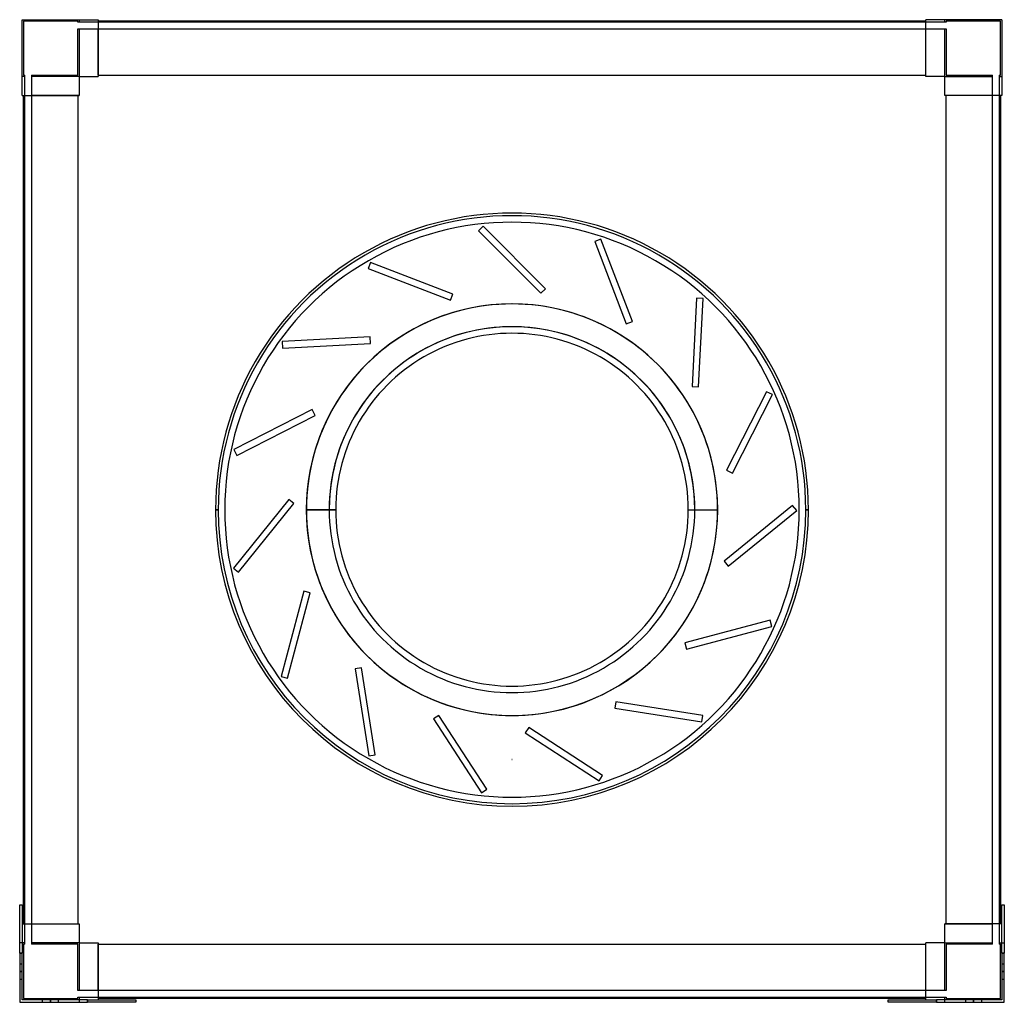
# Model space of a CAD drawing. Header units: millimetres. Extents: x -377 to 377, y -377 to 375.
import ezdxf

# ---------------------------------------------------------------- set-up
doc = ezdxf.new("R2010")
doc.units = ezdxf.units.MM
doc.layers.add('MAIN-1', color=7, linetype='Continuous')
doc.layers.add('MAIN-2', color=7, linetype='Continuous')

msp = doc.modelspace()

# ---------------------------------------------------------------- linework, layer by layer
at = {"layer": 'MAIN-1'}
for p, q in [((-375, 317), (-375, 375)), ((-375, 375), (-317, 375)), ((-317, 375), (-317, 331.5)), ((317, 374), (-317, 374)), ((317, 331.5), (317, 375)), ((375, 375), (317, 375)), ((375, 375), (375, 317)), ((-317, 332.5), (317, 332.5)), ((-331.5, 331.5), (-331.5, 317)), ((-331.5, 331.5), (-317, 331.5)), ((331.5, 331.5), (317, 331.5)), ((331.5, 317), (331.5, 331.5)), ((-375, 317), (-331.5, 317)), ((-374, -317), (-374, 317)), ((-332.5, 317), (-332.5, -317)), ((375, 317), (331.5, 317)), ((332.5, -317), (332.5, 317)), ((374, 317), (374, -317)), ((-227, 0), (-225, 0)), ((-135.01, 0), (-157.51, 0)), ((135.01, 0), (157.51, 0)), ((227, 0), (225, 0)), ((-377, -302.5), (-375, -302.5)), ((-377, -339.5), (-377, -302.5)), ((-375, -302.5), (-375, -339.5)), ((375, -339.5), (375, -302.5)), ((375, -302.5), (377, -302.5)), ((377, -302.5), (377, -339.5)), ((-375, -317), (-331.5, -317)), ((-331.5, -317), (-331.5, -331.5)), ((375, -317), (331.5, -317)), ((331.5, -331.5), (331.5, -317)), ((-331.5, -331.5), (-317, -331.5)), ((-317, -331.5), (-317, -375)), ((317, -375), (317, -331.5)), ((331.5, -331.5), (317, -331.5)), ((-317, -332.5), (317, -332.5)), ((-375, -339.5), (-377, -339.5)), ((-377, -339.5), (-377, -377)), ((-375, -375), (-375, -339.5)), ((375, -339.5), (375, -375)), ((377, -339.5), (375, -339.5)), ((377, -377), (377, -339.5)), ((-377, -377), (-325, -377)), ((-325, -375), (-375, -375)), ((-325, -375), (-288, -375)), ((-325, -377), (-325, -375)), ((-288, -377), (-325, -377)), ((317, -374), (-317, -374)), ((-288, -375), (-288, -377)), ((288, -375), (325, -375)), ((288, -377), (288, -375)), ((325, -377), (288, -377)), ((375, -375), (325, -375)), ((325, -375), (325, -377)), ((325, -377), (377, -377))]:
    msp.add_line(p, q, dxfattribs=at)
for radius, start, end in [(227, 0, 180.00002), (225, 0, 180.00002), (220, 0, 180.00002), (220, 0, 180.00002), (157.51, 89.99998, 180.00002), (157.51, 0, 89.99998), (135.01, 0, 180.00002), (227, 180.00002, 0), (225, 180.00002, 0), (220, 179.99998, 0), (220, 179.99998, 0), (135.01, 179.99998, 0), (157.51, 270.00002, 0), (157.51, 180.00002, 270.00002)]:
    msp.add_arc((0, 0), radius, start, end, dxfattribs=at)
at = {"layer": 'MAIN-2'}
for p, q in [((-375, 375), (-375, 375)), ((-375, 375), (-375, 375)), ((-374, 374), (-374, 374)), ((-332.5, 374), (-374, 374)), ((-374, 374), (-374, 332.5)), ((-332.5, 373), (-332.5, 374)), ((-332.5, 374), (-332.5, 374)), ((-332.5, 373), (-332.5, 373)), ((-331.5, 373), (-332.5, 373)), ((-331.5, 375), (-331.5, 375)), ((-331.5, 375), (-331.5, 373)), ((-331.5, 375), (-331.5, 375)), ((-331.5, 373), (-331.5, 373)), ((-331.5, 373), (-331.5, 373)), ((-317, 373), (-331.5, 373)), ((-317, 375), (-317, 375)), ((-317, 375), (-317, 375)), ((-317, 374), (-317, 374)), ((-317, 374), (-317, 374)), ((-317, 373), (-317, 373)), ((-317, 373), (-317, 373)), ((317, 373), (-317, 373)), ((317, 375), (317, 375)), ((317, 375), (317, 375)), ((317, 374), (317, 374)), ((317, 374), (317, 374)), ((317, 373), (317, 373)), ((331.5, 373), (317, 373)), ((317, 373), (317, 373)), ((331.5, 375), (331.5, 375)), ((331.5, 373), (331.5, 375)), ((331.5, 375), (331.5, 375)), ((331.5, 373), (331.5, 373)), ((332.5, 373), (331.5, 373)), ((331.5, 373), (331.5, 373)), ((332.5, 374), (332.5, 373)), ((332.5, 374), (332.5, 374)), ((374, 374), (332.5, 374)), ((332.5, 373), (332.5, 373)), ((374, 332.5), (374, 374)), ((374, 374), (374, 374)), ((375, 375), (375, 375)), ((375, 375), (375, 375)), ((-332.5, 368), (-331.5, 368)), ((-332.5, 368), (-332.5, 368)), ((-332.5, 332.5), (-332.5, 368)), ((-331.5, 368), (-317, 368)), ((-331.5, 368), (-331.5, 368)), ((-331.5, 368), (-331.5, 368)), ((-331.5, 368), (-331.5, 331.5)), ((-317, 368), (-317, 368)), ((-317, 332.5), (-317, 368)), ((-317, 368), (-317, 368)), ((-317, 368), (317, 368)), ((317, 332.5), (317, 368)), ((317, 368), (317, 368)), ((317, 368), (317, 368)), ((317, 368), (331.5, 368)), ((331.5, 368), (331.5, 368)), ((331.5, 368), (331.5, 368)), ((331.5, 368), (332.5, 368)), ((331.5, 331.5), (331.5, 368)), ((332.5, 368), (332.5, 368)), ((332.5, 368), (332.5, 332.5)), ((-374, 332.5), (-374, 332.5)), ((-374, 332.5), (-373, 332.5)), ((-373, 332.5), (-373, 332.5)), ((-373, 331.5), (-373, 332.5)), ((-368, 332.5), (-368, 331.5)), ((-368, 332.5), (-332.5, 332.5)), ((-368, 332.5), (-368, 332.5)), ((-332.5, 332.5), (-332.5, 332.5)), ((-317, 332.5), (-317, 331.5)), ((-317, 332.5), (-317, 332.5)), ((-317, 332.5), (-317, 332.5)), ((-317, 332.5), (-317, 332.5)), ((-317, 332.5), (-317, 332.5)), ((317, 331.5), (317, 332.5)), ((317, 332.5), (317, 332.5)), ((317, 332.5), (317, 332.5)), ((317, 332.5), (317, 332.5)), ((317, 332.5), (317, 332.5)), ((332.5, 332.5), (332.5, 332.5)), ((332.5, 332.5), (368, 332.5)), ((368, 331.5), (368, 332.5)), ((368, 332.5), (368, 332.5)), ((373, 332.5), (373, 331.5)), ((373, 332.5), (374, 332.5)), ((373, 332.5), (373, 332.5)), ((374, 332.5), (374, 332.5)), ((-375, 331.5), (-375, 331.5)), ((-373, 331.5), (-375, 331.5)), ((-375, 331.5), (-375, 331.5)), ((-373, 317), (-373, 331.5)), ((-373, 331.5), (-373, 331.5)), ((-373, 331.5), (-373, 331.5)), ((-368, 331.5), (-368, 331.5)), ((-368, 331.5), (-368, 331.5)), ((-368, 331.5), (-368, 317)), ((-331.5, 331.5), (-368, 331.5)), ((-331.5, 331.5), (-331.5, 331.5)), ((-331.5, 331.5), (-331.5, 331.5)), ((-331.5, 331.5), (-331.5, 331.5)), ((-331.5, 331.5), (-331.5, 331.5)), ((-331.5, 331.5), (-331.5, 331.5)), ((-331.5, 331.5), (-331.5, 331.5)), ((-317, 331.5), (-317, 331.5)), ((-317, 331.5), (-317, 331.5)), ((-317, 331.5), (-317, 331.5)), ((-317, 331.5), (-317, 331.5)), ((317, 331.5), (317, 331.5)), ((317, 331.5), (317, 331.5)), ((317, 331.5), (317, 331.5)), ((317, 331.5), (317, 331.5)), ((331.5, 331.5), (331.5, 331.5)), ((331.5, 331.5), (331.5, 331.5)), ((331.5, 331.5), (331.5, 331.5)), ((331.5, 331.5), (331.5, 331.5)), ((331.5, 331.5), (331.5, 331.5)), ((331.5, 331.5), (368, 331.5)), ((331.5, 331.5), (331.5, 331.5)), ((368, 317), (368, 331.5)), ((368, 331.5), (368, 331.5)), ((368, 331.5), (368, 331.5)), ((373, 331.5), (373, 331.5)), ((373, 331.5), (373, 331.5)), ((373, 331.5), (373, 317)), ((373, 331.5), (375, 331.5)), ((375, 331.5), (375, 331.5)), ((375, 331.5), (375, 331.5)), ((-375, 317), (-375, 317)), ((-375, 317), (-375, 317)), ((-374, 317), (-374, 317)), ((-374, 317), (-374, 317)), ((-373, 317), (-373, 317)), ((-373, 317), (-373, 317)), ((-373, -317), (-373, 317)), ((-332.5, 317), (-368, 317)), ((-368, 317), (-368, 317)), ((-368, 317), (-368, 317)), ((-368, 317), (-368, -317)), ((-331.5, 317), (-332.5, 317)), ((-332.5, 317), (-332.5, 317)), ((-332.5, 317), (-332.5, 317)), ((-332.5, 317), (-332.5, 317)), ((-332.5, 317), (-332.5, 317)), ((-331.5, 317), (-331.5, 317)), ((-331.5, 317), (-331.5, 317)), ((-331.5, 317), (-331.5, 317)), ((-331.5, 317), (-331.5, 317)), ((332.5, 317), (331.5, 317)), ((331.5, 317), (331.5, 317)), ((331.5, 317), (331.5, 317)), ((331.5, 317), (331.5, 317)), ((331.5, 317), (331.5, 317)), ((332.5, 317), (332.5, 317)), ((368, 317), (332.5, 317)), ((332.5, 317), (332.5, 317)), ((332.5, 317), (332.5, 317)), ((332.5, 317), (332.5, 317)), ((368, 317), (368, 317)), ((368, 317), (368, 317)), ((368, -317), (368, 317)), ((373, 317), (373, 317)), ((373, 317), (373, -317)), ((373, 317), (373, 317)), ((374, 317), (374, 317)), ((374, 317), (374, 317)), ((375, 317), (375, 317)), ((375, 317), (375, 317)), ((-22.1, 216.88), (-25.63, 213.35)), ((-25.63, 213.35), (-25.63, 213.35)), ((-25.63, 213.35), (22.1, 165.62)), ((-22.1, 216.88), (-22.1, 216.88)), ((25.63, 169.15), (-22.1, 216.88)), ((68.03, 207.12), (63.36, 205.33)), ((63.36, 205.33), (63.36, 205.33)), ((63.36, 205.33), (87.55, 142.31)), ((68.03, 207.12), (68.03, 207.12)), ((92.22, 144.1), (68.03, 207.12)), ((-108.4, 189.14), (-110.19, 184.48)), ((-108.4, 189.14), (-108.4, 189.14)), ((-45.38, 164.95), (-108.4, 189.14)), ((-110.19, 184.48), (-110.19, 184.48)), ((-110.19, 184.48), (-47.18, 160.29)), ((22.1, 165.62), (25.63, 169.15)), ((25.63, 169.15), (25.63, 169.15)), ((-47.18, 160.29), (-45.38, 164.95)), ((-47.18, 160.29), (-47.18, 160.29)), ((-45.38, 164.95), (-45.38, 164.95)), ((22.1, 165.62), (22.1, 165.62)), ((141.4, 161.81), (137.86, 94.4)), ((141.4, 161.81), (141.4, 161.81)), ((146.39, 161.54), (141.4, 161.81)), ((142.86, 94.14), (146.39, 161.54)), ((146.39, 161.54), (146.39, 161.54)), ((0, 157.51), (0, 157.51)), ((0, 157.51), (0, 157.51)), ((87.55, 142.31), (92.22, 144.1)), ((92.22, 144.1), (92.22, 144.1)), ((87.55, 142.31), (87.55, 142.31)), ((-108.55, 132.23), (-175.96, 128.7)), ((-175.96, 128.7), (-175.96, 128.7)), ((-175.96, 128.7), (-175.7, 123.71)), ((-108.55, 132.23), (-108.55, 132.23)), ((-108.29, 127.24), (-108.55, 132.23)), ((-175.7, 123.71), (-108.29, 127.24)), ((-175.7, 123.71), (-175.7, 123.71)), ((-108.29, 127.24), (-108.29, 127.24)), ((137.86, 94.4), (137.86, 94.4)), ((137.86, 94.4), (142.86, 94.14)), ((142.86, 94.14), (142.86, 94.14)), ((194.98, 90.31), (164.34, 30.16)), ((168.79, 27.89), (199.44, 88.04)), ((194.98, 90.31), (194.98, 90.31)), ((199.44, 88.04), (194.98, 90.31)), ((199.44, 88.04), (199.44, 88.04)), ((-152.95, 76.65), (-213.1, 46)), ((-152.95, 76.65), (-152.95, 76.65)), ((-150.68, 72.19), (-152.95, 76.65)), ((-210.83, 41.55), (-150.68, 72.19)), ((-150.68, 72.19), (-150.68, 72.19)), ((-213.1, 46), (-213.1, 46)), ((-213.1, 46), (-210.83, 41.55)), ((-210.83, 41.55), (-210.83, 41.55)), ((164.34, 30.16), (164.34, 30.16)), ((164.34, 30.16), (168.79, 27.89)), ((168.79, 27.89), (168.79, 27.89)), ((-170.91, 7.81), (-213.38, -44.65)), ((-170.91, 7.81), (-170.91, 7.81)), ((-167.02, 4.66), (-170.91, 7.81)), ((-227, 0), (-225, 0)), ((-225, 0), (-225, 0)), ((-225, 0), (-225, 0)), ((-225, 0), (-225, 0)), ((-220, 0), (-220, 0)), ((-209.5, -47.79), (-167.02, 4.66)), ((-167.02, 4.66), (-167.02, 4.66)), ((-157.5, 0), (-157.5, 0)), ((-157.49, 0), (-157.49, 0)), ((-140.01, 0), (-157.49, 0)), ((135.01, 0), (157.51, 0)), ((140.01, 0), (157.49, 0)), ((157.49, 0), (157.49, 0)), ((157.5, 0), (157.5, 0)), ((214.86, 3.19), (162.4, -39.29)), ((214.86, 3.19), (214.86, 3.19)), ((218, -0.69), (214.86, 3.19)), ((220, 0), (220, 0)), ((227, 0), (225, 0)), ((225, 0), (225, 0)), ((225, 0), (225, 0)), ((225, 0), (227, 0)), ((225, 0), (225, 0)), ((-225, 0), (-227, 0)), ((-227, 0), (-225, 0)), ((-225, 0), (-225, 0)), ((-225, 0), (-225, 0)), ((-225, 0), (-225, 0)), ((-220, 0), (-220, 0)), ((-157.51, 0), (-135.01, 0)), ((-157.5, 0), (-157.5, 0)), ((-157.49, 0), (-140.01, 0)), ((-157.49, 0), (-157.49, 0)), ((140.01, 0), (157.49, 0)), ((157.49, 0), (157.49, 0)), ((157.5, 0), (157.5, 0)), ((165.55, -43.17), (218, -0.69)), ((218, -0.69), (218, -0.69)), ((220, 0), (220, 0)), ((225, 0), (227, 0)), ((225, 0), (225, 0)), ((225, 0), (225, 0)), ((225, 0), (225, 0)), ((-213.38, -44.65), (-213.38, -44.65)), ((-213.38, -44.65), (-209.5, -47.79)), ((162.4, -39.29), (162.4, -39.29)), ((162.4, -39.29), (165.55, -43.17)), ((165.55, -43.17), (165.55, -43.17)), ((-209.5, -47.79), (-209.5, -47.79)), ((-159.31, -62.38), (-176.78, -127.58)), ((-171.95, -128.87), (-154.48, -63.67)), ((-159.31, -62.38), (-159.31, -62.38)), ((-154.48, -63.67), (-159.31, -62.38)), ((-154.48, -63.67), (-154.48, -63.67)), ((197.58, -84.48), (132.38, -101.95)), ((133.67, -106.77), (198.87, -89.3)), ((197.58, -84.48), (197.58, -84.48)), ((198.87, -89.3), (197.58, -84.48)), ((198.87, -89.3), (198.87, -89.3)), ((132.38, -101.95), (132.38, -101.95)), ((132.38, -101.95), (133.67, -106.77)), ((133.67, -106.77), (133.67, -106.77)), ((-176.78, -127.58), (-176.78, -127.58)), ((-176.78, -127.58), (-171.95, -128.87)), ((-115.22, -121), (-120.16, -121.78)), ((-120.16, -121.78), (-120.16, -121.78)), ((-120.16, -121.78), (-109.6, -188.45)), ((-115.22, -121), (-115.22, -121)), ((-104.67, -187.67), (-115.22, -121)), ((-171.95, -128.87), (-171.95, -128.87)), ((79.47, -146.98), (78.69, -151.91)), ((79.47, -146.98), (79.47, -146.98)), ((146.14, -157.53), (79.47, -146.98)), ((-56.05, -157.4), (-60.24, -160.13)), ((-56.05, -157.4), (-56.05, -157.4)), ((-19.28, -214.01), (-56.05, -157.4)), ((0, -157.51), (0, -157.51)), ((0, -157.51), (0, -157.51)), ((78.69, -151.91), (78.69, -151.91)), ((78.69, -151.91), (145.36, -162.47)), ((145.36, -162.47), (146.14, -157.53)), ((146.14, -157.53), (146.14, -157.53)), ((-60.24, -160.13), (-60.24, -160.13)), ((-60.24, -160.13), (-23.48, -216.74)), ((145.36, -162.47), (145.36, -162.47)), ((12.82, -166.59), (10.1, -170.79)), ((10.1, -170.79), (10.1, -170.79)), ((10.1, -170.79), (66.71, -207.55)), ((12.82, -166.59), (12.82, -166.59)), ((69.43, -203.36), (12.82, -166.59)), ((-109.6, -188.45), (-104.67, -187.67)), ((-109.6, -188.45), (-109.6, -188.45)), ((-104.67, -187.67), (-104.67, -187.67)), ((0, -191.25), (0, -191.25)), ((0, -191.25), (0, -191.25)), ((0, -191.25), (0, -191.25)), ((0, -191.25), (0, -191.25)), ((0, -191.25), (0, -191.25)), ((0, -191.25), (0, -191.25)), ((66.71, -207.55), (69.43, -203.36)), ((69.43, -203.36), (69.43, -203.36)), ((66.71, -207.55), (66.71, -207.55)), ((-23.48, -216.74), (-19.28, -214.01)), ((-23.48, -216.74), (-23.48, -216.74)), ((-19.28, -214.01), (-19.28, -214.01)), ((-377, -302.5), (-377, -302.5)), ((-377, -302.5), (-377, -302.5)), ((-375, -302.5), (-375, -302.5)), ((-375, -302.5), (-375, -302.5)), ((375, -302.5), (375, -302.5)), ((375, -302.5), (375, -302.5)), ((377, -302.5), (377, -302.5)), ((377, -302.5), (377, -302.5)), ((-375, -317), (-375, -317)), ((-375, -317), (-375, -317)), ((-374, -317), (-374, -317)), ((-374, -317), (-374, -317)), ((-373, -317), (-373, -317)), ((-373, -331.5), (-373, -317)), ((-373, -317), (-373, -317)), ((-368, -317), (-368, -317)), ((-368, -317), (-332.5, -317)), ((-368, -317), (-368, -317)), ((-368, -317), (-368, -331.5)), ((-332.5, -317), (-331.5, -317)), ((-332.5, -317), (-332.5, -317)), ((-332.5, -317), (-332.5, -317)), ((-332.5, -317), (-332.5, -317)), ((-332.5, -317), (-332.5, -317)), ((-331.5, -317), (-331.5, -317)), ((-331.5, -317), (-331.5, -317)), ((-331.5, -317), (-331.5, -317)), ((-331.5, -317), (-331.5, -317)), ((331.5, -317), (332.5, -317)), ((331.5, -317), (331.5, -317)), ((331.5, -317), (331.5, -317)), ((331.5, -317), (331.5, -317)), ((331.5, -317), (331.5, -317)), ((332.5, -317), (332.5, -317)), ((332.5, -317), (368, -317)), ((332.5, -317), (332.5, -317)), ((332.5, -317), (332.5, -317)), ((332.5, -317), (332.5, -317)), ((368, -317), (368, -317)), ((368, -317), (368, -317)), ((368, -331.5), (368, -317)), ((373, -317), (373, -317)), ((373, -317), (373, -317)), ((373, -317), (373, -331.5)), ((374, -317), (374, -317)), ((374, -317), (374, -317)), ((375, -317), (375, -317)), ((375, -317), (375, -317)), ((-377, -331.5), (-377, -331.5)), ((-377, -331.5), (-377, -331.5)), ((-373, -331.5), (-377, -331.5)), ((-375, -331.5), (-375, -331.5)), ((-375, -331.5), (-375, -331.5)), ((-373, -332.5), (-373, -331.5)), ((-373, -331.5), (-373, -331.5)), ((-373, -331.5), (-373, -331.5)), ((-368, -331.5), (-368, -332.5)), ((-368, -331.5), (-368, -331.5)), ((-368, -331.5), (-368, -331.5)), ((-331.5, -331.5), (-368, -331.5)), ((-331.5, -331.5), (-331.5, -331.5)), ((-331.5, -331.5), (-331.5, -331.5)), ((-331.5, -331.5), (-331.5, -331.5)), ((-331.5, -331.5), (-331.5, -368)), ((-331.5, -331.5), (-331.5, -331.5)), ((-331.5, -331.5), (-331.5, -331.5)), ((-331.5, -331.5), (-331.5, -331.5)), ((-317, -331.5), (-317, -331.5)), ((-317, -331.5), (-317, -332.5)), ((-317, -331.5), (-317, -331.5)), ((-317, -331.5), (-317, -331.5)), ((-317, -331.5), (-317, -331.5)), ((317, -331.5), (317, -331.5)), ((317, -332.5), (317, -331.5)), ((317, -331.5), (317, -331.5)), ((317, -331.5), (317, -331.5)), ((317, -331.5), (317, -331.5)), ((331.5, -331.5), (331.5, -331.5)), ((331.5, -331.5), (331.5, -331.5)), ((331.5, -331.5), (331.5, -331.5)), ((331.5, -368), (331.5, -331.5)), ((331.5, -331.5), (331.5, -331.5)), ((331.5, -331.5), (331.5, -331.5)), ((331.5, -331.5), (368, -331.5)), ((331.5, -331.5), (331.5, -331.5)), ((368, -332.5), (368, -331.5)), ((368, -331.5), (368, -331.5)), ((368, -331.5), (368, -331.5)), ((373, -331.5), (373, -331.5)), ((373, -331.5), (377, -331.5)), ((373, -331.5), (373, -331.5)), ((373, -331.5), (373, -332.5)), ((375, -331.5), (375, -331.5)), ((375, -331.5), (375, -331.5)), ((377, -331.5), (377, -331.5)), ((377, -331.5), (377, -331.5)), ((-373, -332.5), (-374, -332.5)), ((-374, -332.5), (-374, -374)), ((-374, -332.5), (-374, -332.5)), ((-373, -332.5), (-373, -332.5)), ((-332.5, -332.5), (-368, -332.5)), ((-368, -332.5), (-368, -332.5)), ((-332.5, -368), (-332.5, -332.5)), ((-332.5, -332.5), (-332.5, -332.5)), ((-317, -332.5), (-317, -332.5)), ((-317, -332.5), (-317, -332.5)), ((-317, -368), (-317, -332.5)), ((-317, -332.5), (-317, -332.5)), ((-317, -332.5), (-317, -332.5)), ((317, -332.5), (317, -332.5)), ((317, -332.5), (317, -332.5)), ((317, -368), (317, -332.5)), ((317, -332.5), (317, -332.5)), ((317, -332.5), (317, -332.5)), ((332.5, -332.5), (332.5, -368)), ((368, -332.5), (332.5, -332.5)), ((332.5, -332.5), (332.5, -332.5)), ((368, -332.5), (368, -332.5)), ((374, -332.5), (373, -332.5)), ((373, -332.5), (373, -332.5)), ((374, -374), (374, -332.5)), ((374, -332.5), (374, -332.5)), ((-377, -339.5), (-375, -339.5)), ((375, -339.5), (377, -339.5)), ((-377, -347.5), (-377, -347.5)), ((-377, -347.5), (-375, -347.5)), ((-377, -347.5), (-377, -347.5)), ((-375, -353.5), (-377, -353.5)), ((-377, -353.5), (-375, -353.5)), ((-377, -353.5), (-375, -353.5)), ((-375, -353.5), (-377, -353.5)), ((-375, -347.5), (-375, -347.5)), ((-375, -347.5), (-375, -347.5)), ((375, -347.5), (375, -347.5)), ((375, -347.5), (375, -347.5)), ((375, -347.5), (377, -347.5)), ((377, -353.5), (375, -353.5)), ((375, -353.5), (377, -353.5)), ((375, -353.5), (377, -353.5)), ((377, -353.5), (375, -353.5)), ((377, -347.5), (377, -347.5)), ((377, -347.5), (377, -347.5)), ((-375, -359.5), (-377, -359.5)), ((-377, -359.5), (-377, -359.5)), ((-377, -359.5), (-377, -359.5)), ((-375, -359.5), (-375, -359.5)), ((-375, -359.5), (-375, -359.5)), ((377, -359.5), (375, -359.5)), ((375, -359.5), (375, -359.5)), ((375, -359.5), (375, -359.5)), ((377, -359.5), (377, -359.5)), ((377, -359.5), (377, -359.5)), ((-332.5, -368), (-332.5, -368)), ((-331.5, -368), (-332.5, -368)), ((-331.5, -368), (-331.5, -368)), ((-331.5, -368), (-331.5, -368)), ((-317, -368), (-331.5, -368)), ((-317, -368), (-317, -368)), ((-317, -368), (-317, -368)), ((317, -368), (-317, -368)), ((317, -368), (317, -368)), ((317, -368), (317, -368)), ((331.5, -368), (317, -368)), ((331.5, -368), (331.5, -368)), ((331.5, -368), (331.5, -368)), ((332.5, -368), (331.5, -368)), ((332.5, -368), (332.5, -368)), ((-377, -377), (-377, -377)), ((-377, -377), (-377, -377)), ((-375, -375), (-375, -375)), ((-375, -375), (-375, -375)), ((-375, -375), (-375, -375)), ((-375, -375), (-375, -375)), ((-374, -374), (-332.5, -374)), ((-374, -374), (-374, -374)), ((-359.5, -377), (-359.5, -375)), ((-359.5, -375), (-359.5, -375)), ((-359.5, -375), (-359.5, -375)), ((-359.5, -377), (-359.5, -377)), ((-359.5, -377), (-359.5, -377)), ((-353.5, -377), (-353.5, -375)), ((-353.5, -375), (-353.5, -377)), ((-353.5, -377), (-353.5, -375)), ((-353.5, -375), (-353.5, -377)), ((-347.5, -375), (-347.5, -375)), ((-347.5, -375), (-347.5, -375)), ((-347.5, -375), (-347.5, -377)), ((-347.5, -377), (-347.5, -377)), ((-347.5, -377), (-347.5, -377)), ((-332.5, -374), (-332.5, -373)), ((-332.5, -373), (-331.5, -373)), ((-332.5, -373), (-332.5, -373)), ((-332.5, -374), (-332.5, -374)), ((-331.5, -373), (-331.5, -373)), ((-331.5, -373), (-317, -373)), ((-331.5, -373), (-331.5, -377)), ((-331.5, -373), (-331.5, -373)), ((-331.5, -375), (-331.5, -375)), ((-331.5, -375), (-331.5, -375)), ((-331.5, -377), (-331.5, -377)), ((-331.5, -377), (-331.5, -377)), ((-325, -375), (-325, -377)), ((-317, -373), (-317, -373)), ((-317, -373), (317, -373)), ((-317, -373), (-317, -373)), ((-317, -374), (-317, -374)), ((-317, -374), (-317, -374)), ((-317, -375), (-317, -375)), ((-317, -375), (-317, -375)), ((-288, -375), (-288, -375)), ((-288, -375), (-288, -375)), ((-288, -377), (-288, -377)), ((-288, -377), (-288, -377)), ((288, -375), (288, -375)), ((288, -375), (288, -375)), ((288, -377), (288, -377)), ((288, -377), (288, -377)), ((317, -373), (331.5, -373)), ((317, -373), (317, -373)), ((317, -373), (317, -373)), ((317, -374), (317, -374)), ((317, -374), (317, -374)), ((317, -375), (317, -375)), ((317, -375), (317, -375)), ((325, -377), (325, -375)), ((331.5, -373), (331.5, -373)), ((331.5, -373), (331.5, -373)), ((331.5, -377), (331.5, -373)), ((331.5, -373), (332.5, -373)), ((331.5, -375), (331.5, -375)), ((331.5, -375), (331.5, -375)), ((331.5, -377), (331.5, -377)), ((331.5, -377), (331.5, -377)), ((332.5, -373), (332.5, -373)), ((332.5, -373), (332.5, -374)), ((332.5, -374), (374, -374)), ((332.5, -374), (332.5, -374)), ((347.5, -377), (347.5, -375)), ((347.5, -375), (347.5, -375)), ((347.5, -375), (347.5, -375)), ((347.5, -377), (347.5, -377)), ((347.5, -377), (347.5, -377)), ((353.5, -377), (353.5, -375)), ((353.5, -375), (353.5, -377)), ((353.5, -377), (353.5, -375)), ((353.5, -375), (353.5, -377)), ((359.5, -375), (359.5, -375)), ((359.5, -375), (359.5, -375)), ((359.5, -375), (359.5, -377)), ((359.5, -377), (359.5, -377)), ((359.5, -377), (359.5, -377)), ((374, -374), (374, -374)), ((375, -375), (375, -375)), ((375, -375), (375, -375)), ((375, -375), (375, -375)), ((375, -375), (375, -375)), ((377, -377), (377, -377)), ((377, -377), (377, -377))]:
    msp.add_line(p, q, dxfattribs=at)
for centre, radius, start, end in [((0, 0), 157.5, 0, 179.99998), ((0, 0), 157.49, 0, 180.00002), ((0, 0), 140.01, 0, 180.00002), ((0, 0), 140.01, 0, 179.99998), ((0, 0), 220, 179.99998, 0), ((0, 0), 157.5, 179.99998, 0), ((0, 0), 157.49, 180.00002, 0), ((0, 0), 140.01, 179.99998, 0), ((0, 0), 140.01, 179.99998, 0), ((0, -191.25), 0.001, 0, 180.00002), ((0, -191.25), 0.001, 180.00002, 0)]:
    msp.add_arc(centre, radius, start, end, dxfattribs=at)

doc.saveas('drawing.dxf')
